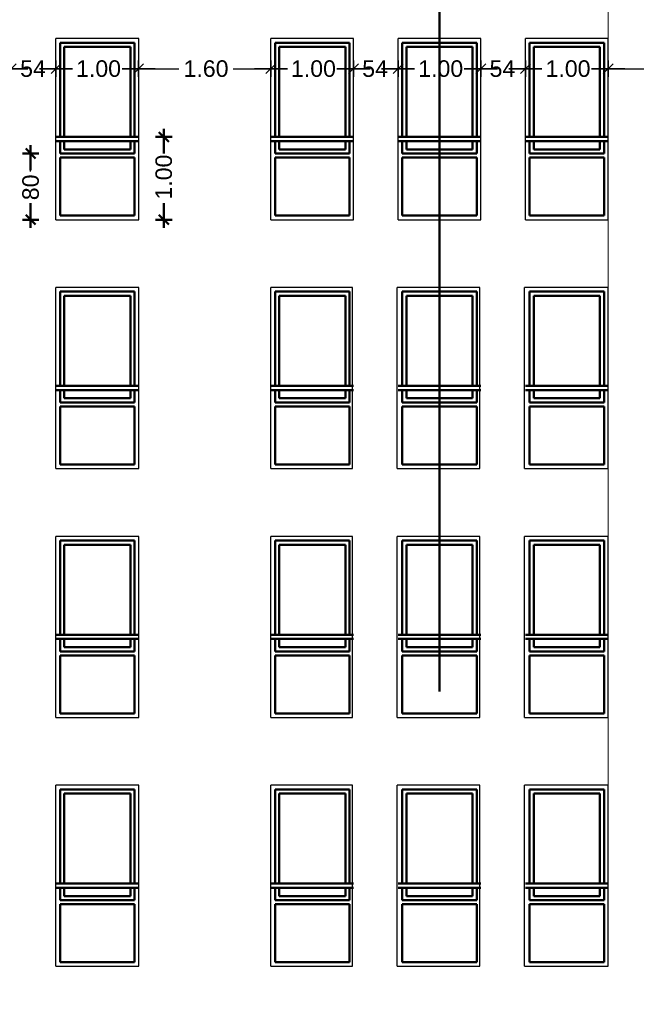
# Model space of a CAD drawing. Header units: metres. Extents: x -1 to 490, y -6 to 65.
# Tile 8 of 11: x 472.55 to 480, y 42.13 to 54.04. Entities that reach past the tile are written whole.
import ezdxf

# ---------------------------------------------------------------- set-up
doc = ezdxf.new("R2010")
doc.units = ezdxf.units.M
doc.header["$PDMODE"] = 65
doc.linetypes.add('CONTINUA', pattern=[0])
doc.linetypes.add('RAND', pattern=[44.45, 12.7, -6.35, 12.7, -6.35, 0, -6.35])
doc.layers.add('FAÇANA  SUD-EST LINIES  ACTUAL', color=7, linetype='CONTINUA', lineweight=25)
doc.styles.add('ARIAL', font='arial.ttf')
doc.dimstyles.new('DIMSTYLE_11', dxfattribs={"dimtxt": 0.2, "dimasz": 0.2, "dimexe": 0, "dimexo": 1e-06, "dimgap": 0.1, "dimtad": 0, "dimlfac": 100, "dimrnd": 1, "dimzin": 4, "dimdsep": 46, "dimtxsty": 'ARIAL', "dimblk1": 'ALL_ML_STRICH', "dimblk2": 'ALL_ML_STRICH', "dimsah": 1, "dimcen": 0, "dimse1": 1, "dimse2": 1, "dimclrd": 2, "dimclre": 2, "dimclrt": 2, "dimadec": 0, "dimazin": 0, "dimtfac": 1, "dimtdec": 0, "dimtix": 1, "dimtmove": 2, "dimatfit": 3, "dimfxl": 0, "dimtzin": 0, "dimlwd": 0, "dimlwe": 35, "dimarcsym": 0})
doc.dimstyles.new('DIMSTYLE_3', dxfattribs={"dimtxt": 0.2, "dimasz": 0.2, "dimexe": 0, "dimexo": 1e-06, "dimgap": 0.1, "dimtad": 0, "dimrnd": 0.01, "dimzin": 4, "dimdsep": 46, "dimtxsty": 'ARIAL', "dimblk1": 'ALL_ML_STRICH', "dimblk2": 'ALL_ML_STRICH', "dimsah": 1, "dimcen": 0, "dimse1": 1, "dimse2": 1, "dimclrd": 2, "dimclre": 2, "dimclrt": 2, "dimadec": 0, "dimazin": 0, "dimtfac": 1, "dimtdec": 0, "dimtix": 1, "dimtmove": 2, "dimatfit": 3, "dimfxl": 0, "dimtzin": 0, "dimlwd": 0, "dimlwe": 35, "dimarcsym": 0})
doc.dimstyles.new('DIMSTYLE_6', dxfattribs={"dimtxt": 0.2, "dimasz": 0.2, "dimexe": 0, "dimexo": 1e-06, "dimgap": 0.1, "dimtad": 0, "dimdec": 0, "dimlfac": 100, "dimrnd": 1, "dimzin": 4, "dimdsep": 46, "dimtxsty": 'ARIAL', "dimblk1": 'ALL_ML_STRICH', "dimblk2": 'ALL_ML_STRICH', "dimsah": 1, "dimcen": 0, "dimse1": 1, "dimse2": 1, "dimclrd": 2, "dimclre": 2, "dimclrt": 2, "dimadec": 0, "dimazin": 0, "dimtfac": 1, "dimtdec": 0, "dimtix": 1, "dimtmove": 2, "dimatfit": 3, "dimfxl": 0, "dimtzin": 0, "dimlwd": 0, "dimlwe": 35, "dimarcsym": 0})

# ---------------------------------------------------------------- blocks, each defined once
blk = doc.blocks.new('ALL_ML_STRICH')
at = {"color": 0, "linetype": 'ByBlock', "lineweight": -2}
for p, q in [((-1, 0), (0.5, 0)), ((-0.3, -0.3), (0.3, 0.3)), ((0, -0.5), (0, 0.5))]:
    blk.add_line(p, q, dxfattribs=at)
blk = doc.blocks.new('*D63')
at = {"layer": 'DEFPOINTS', "color": 2, "linetype": 'CONTINUA', "lineweight": 35, "transparency": 33554687}
for p in [(472.446, 53.447), (472.986, 52.066), (472.446, 52.016)]:
    blk.add_point(p, dxfattribs=at)
at = {"layer": 'FAÇANA  SUD-EST LINIES  ACTUAL', "color": 2, "linetype": 'CONTINUA', "lineweight": -2, "transparency": 33554687}
for p, q in [((472.446, 53.447), (472.518, 53.447)), ((472.898, 53.447), (472.986, 53.447))]:
    blk.add_line(p, q, dxfattribs=at)
at = {"layer": 'FAÇANA  SUD-EST LINIES  ACTUAL', "color": 2, "linetype": 'CONTINUA', "lineweight": 35, "transparency": 33554687, "xscale": 0.2, "yscale": 0.2, "zscale": 0.2, "rotation": 180}
blk.add_blockref('ALL_ML_STRICH', (472.446, 53.447), dxfattribs=at)
at = {"layer": 'FAÇANA  SUD-EST LINIES  ACTUAL', "color": 2, "linetype": 'CONTINUA', "lineweight": 35, "transparency": 33554687, "xscale": 0.2, "yscale": 0.2, "zscale": 0.2}
blk.add_blockref('ALL_ML_STRICH', (472.986, 53.447), dxfattribs=at)
at = {"layer": 'FAÇANA  SUD-EST LINIES  ACTUAL', "color": 2, "linetype": 'CONTINUA', "lineweight": 35, "transparency": 33554687, "insert": (472.708, 53.447), "char_height": 0.2, "width": 0.4, "attachment_point": 5, "style": 'ARIAL'}
blk.add_mtext('\\A1;{54}', dxfattribs=at)
blk = doc.blocks.new('*D64')
at = {"layer": 'DEFPOINTS', "color": 2, "linetype": 'CONTINUA', "lineweight": 35, "transparency": 33554687}
for p in [(472.986, 53.447), (473.986, 52.203), (472.986, 52.066)]:
    blk.add_point(p, dxfattribs=at)
at = {"layer": 'FAÇANA  SUD-EST LINIES  ACTUAL', "color": 2, "linetype": 'CONTINUA', "lineweight": -2, "transparency": 33554687}
for p, q in [((472.986, 53.447), (473.171, 53.447)), ((473.831, 53.447), (473.986, 53.447))]:
    blk.add_line(p, q, dxfattribs=at)
at = {"layer": 'FAÇANA  SUD-EST LINIES  ACTUAL', "color": 2, "linetype": 'CONTINUA', "lineweight": 35, "transparency": 33554687, "xscale": 0.2, "yscale": 0.2, "zscale": 0.2, "rotation": 180}
blk.add_blockref('ALL_ML_STRICH', (472.986, 53.447), dxfattribs=at)
at = {"layer": 'FAÇANA  SUD-EST LINIES  ACTUAL', "color": 2, "linetype": 'CONTINUA', "lineweight": 35, "transparency": 33554687, "xscale": 0.2, "yscale": 0.2, "zscale": 0.2}
blk.add_blockref('ALL_ML_STRICH', (473.986, 53.447), dxfattribs=at)
at = {"layer": 'FAÇANA  SUD-EST LINIES  ACTUAL', "color": 2, "linetype": 'CONTINUA', "lineweight": 35, "transparency": 33554687, "insert": (473.501, 53.447), "char_height": 0.2, "width": 0.8, "attachment_point": 5, "style": 'ARIAL'}
blk.add_mtext('\\A1;{1.00}', dxfattribs=at)
blk = doc.blocks.new('*D65')
at = {"layer": 'DEFPOINTS', "color": 2, "linetype": 'CONTINUA', "lineweight": 35, "transparency": 33554687}
for p in [(473.986, 53.447), (473.986, 52.203), (475.586, 51.84)]:
    blk.add_point(p, dxfattribs=at)
at = {"layer": 'FAÇANA  SUD-EST LINIES  ACTUAL', "color": 2, "linetype": 'CONTINUA', "lineweight": -2, "transparency": 33554687}
for p, q in [((473.986, 53.447), (474.471, 53.447)), ((475.131, 53.447), (475.586, 53.447))]:
    blk.add_line(p, q, dxfattribs=at)
at = {"layer": 'FAÇANA  SUD-EST LINIES  ACTUAL', "color": 2, "linetype": 'CONTINUA', "lineweight": 35, "transparency": 33554687, "xscale": 0.2, "yscale": 0.2, "zscale": 0.2, "rotation": 180}
blk.add_blockref('ALL_ML_STRICH', (473.986, 53.447), dxfattribs=at)
at = {"layer": 'FAÇANA  SUD-EST LINIES  ACTUAL', "color": 2, "linetype": 'CONTINUA', "lineweight": 35, "transparency": 33554687, "xscale": 0.2, "yscale": 0.2, "zscale": 0.2}
blk.add_blockref('ALL_ML_STRICH', (475.586, 53.447), dxfattribs=at)
at = {"layer": 'FAÇANA  SUD-EST LINIES  ACTUAL', "color": 2, "linetype": 'CONTINUA', "lineweight": 35, "transparency": 33554687, "insert": (474.801, 53.447), "char_height": 0.2, "width": 0.8, "attachment_point": 5, "style": 'ARIAL'}
blk.add_mtext('\\A1;{1.60}', dxfattribs=at)
blk = doc.blocks.new('*D66')
at = {"layer": 'DEFPOINTS', "color": 2, "linetype": 'CONTINUA', "lineweight": 35, "transparency": 33554687}
for p in [(475.586, 53.447), (476.584, 52.052), (475.586, 51.84)]:
    blk.add_point(p, dxfattribs=at)
at = {"layer": 'FAÇANA  SUD-EST LINIES  ACTUAL', "color": 2, "linetype": 'CONTINUA', "lineweight": -2, "transparency": 33554687}
for p, q in [((475.586, 53.447), (475.77, 53.447)), ((476.43, 53.447), (476.584, 53.447))]:
    blk.add_line(p, q, dxfattribs=at)
at = {"layer": 'FAÇANA  SUD-EST LINIES  ACTUAL', "color": 2, "linetype": 'CONTINUA', "lineweight": 35, "transparency": 33554687, "xscale": 0.2, "yscale": 0.2, "zscale": 0.2, "rotation": 180}
blk.add_blockref('ALL_ML_STRICH', (475.586, 53.447), dxfattribs=at)
at = {"layer": 'FAÇANA  SUD-EST LINIES  ACTUAL', "color": 2, "linetype": 'CONTINUA', "lineweight": 35, "transparency": 33554687, "xscale": 0.2, "yscale": 0.2, "zscale": 0.2}
blk.add_blockref('ALL_ML_STRICH', (476.584, 53.447), dxfattribs=at)
at = {"layer": 'FAÇANA  SUD-EST LINIES  ACTUAL', "color": 2, "linetype": 'CONTINUA', "lineweight": 35, "transparency": 33554687, "insert": (476.1, 53.447), "char_height": 0.2, "width": 0.8, "attachment_point": 5, "style": 'ARIAL'}
blk.add_mtext('\\A1;{1.00}', dxfattribs=at)
blk = doc.blocks.new('*D67')
at = {"layer": 'DEFPOINTS', "color": 2, "linetype": 'CONTINUA', "lineweight": 35, "transparency": 33554687}
for p in [(476.584, 53.447), (476.584, 52.052), (477.124, 52.068)]:
    blk.add_point(p, dxfattribs=at)
at = {"layer": 'FAÇANA  SUD-EST LINIES  ACTUAL', "color": 2, "linetype": 'CONTINUA', "lineweight": -2, "transparency": 33554687}
for p, q in [((476.584, 53.447), (476.655, 53.447)), ((477.035, 53.447), (477.124, 53.447))]:
    blk.add_line(p, q, dxfattribs=at)
at = {"layer": 'FAÇANA  SUD-EST LINIES  ACTUAL', "color": 2, "linetype": 'CONTINUA', "lineweight": 35, "transparency": 33554687, "xscale": 0.2, "yscale": 0.2, "zscale": 0.2, "rotation": 180}
blk.add_blockref('ALL_ML_STRICH', (476.584, 53.447), dxfattribs=at)
at = {"layer": 'FAÇANA  SUD-EST LINIES  ACTUAL', "color": 2, "linetype": 'CONTINUA', "lineweight": 35, "transparency": 33554687, "xscale": 0.2, "yscale": 0.2, "zscale": 0.2}
blk.add_blockref('ALL_ML_STRICH', (477.124, 53.447), dxfattribs=at)
at = {"layer": 'FAÇANA  SUD-EST LINIES  ACTUAL', "color": 2, "linetype": 'CONTINUA', "lineweight": 35, "transparency": 33554687, "insert": (476.845, 53.447), "char_height": 0.2, "width": 0.4, "attachment_point": 5, "style": 'ARIAL'}
blk.add_mtext('\\A1;{54}', dxfattribs=at)
blk = doc.blocks.new('*D68')
at = {"layer": 'DEFPOINTS', "color": 2, "linetype": 'CONTINUA', "lineweight": 35, "transparency": 33554687}
for p in [(477.124, 53.447), (478.124, 52.162), (477.124, 52.068)]:
    blk.add_point(p, dxfattribs=at)
at = {"layer": 'FAÇANA  SUD-EST LINIES  ACTUAL', "color": 2, "linetype": 'CONTINUA', "lineweight": -2, "transparency": 33554687}
for p, q in [((477.124, 53.447), (477.309, 53.447)), ((477.969, 53.447), (478.124, 53.447))]:
    blk.add_line(p, q, dxfattribs=at)
at = {"layer": 'FAÇANA  SUD-EST LINIES  ACTUAL', "color": 2, "linetype": 'CONTINUA', "lineweight": 35, "transparency": 33554687, "xscale": 0.2, "yscale": 0.2, "zscale": 0.2, "rotation": 180}
blk.add_blockref('ALL_ML_STRICH', (477.124, 53.447), dxfattribs=at)
at = {"layer": 'FAÇANA  SUD-EST LINIES  ACTUAL', "color": 2, "linetype": 'CONTINUA', "lineweight": 35, "transparency": 33554687, "xscale": 0.2, "yscale": 0.2, "zscale": 0.2}
blk.add_blockref('ALL_ML_STRICH', (478.124, 53.447), dxfattribs=at)
at = {"layer": 'FAÇANA  SUD-EST LINIES  ACTUAL', "color": 2, "linetype": 'CONTINUA', "lineweight": 35, "transparency": 33554687, "insert": (477.639, 53.447), "char_height": 0.2, "width": 0.8, "attachment_point": 5, "style": 'ARIAL'}
blk.add_mtext('\\A1;{1.00}', dxfattribs=at)
blk = doc.blocks.new('*D69')
at = {"layer": 'DEFPOINTS', "color": 2, "linetype": 'CONTINUA', "lineweight": 35, "transparency": 33554687}
for p in [(478.124, 53.447), (478.124, 52.162), (478.664, 52.138)]:
    blk.add_point(p, dxfattribs=at)
at = {"layer": 'FAÇANA  SUD-EST LINIES  ACTUAL', "color": 2, "linetype": 'CONTINUA', "lineweight": -2, "transparency": 33554687}
for p, q in [((478.124, 53.447), (478.195, 53.447)), ((478.575, 53.447), (478.664, 53.447))]:
    blk.add_line(p, q, dxfattribs=at)
at = {"layer": 'FAÇANA  SUD-EST LINIES  ACTUAL', "color": 2, "linetype": 'CONTINUA', "lineweight": 35, "transparency": 33554687, "xscale": 0.2, "yscale": 0.2, "zscale": 0.2, "rotation": 180}
blk.add_blockref('ALL_ML_STRICH', (478.124, 53.447), dxfattribs=at)
at = {"layer": 'FAÇANA  SUD-EST LINIES  ACTUAL', "color": 2, "linetype": 'CONTINUA', "lineweight": 35, "transparency": 33554687, "xscale": 0.2, "yscale": 0.2, "zscale": 0.2}
blk.add_blockref('ALL_ML_STRICH', (478.664, 53.447), dxfattribs=at)
at = {"layer": 'FAÇANA  SUD-EST LINIES  ACTUAL', "color": 2, "linetype": 'CONTINUA', "lineweight": 35, "transparency": 33554687, "insert": (478.385, 53.447), "char_height": 0.2, "width": 0.4, "attachment_point": 5, "style": 'ARIAL'}
blk.add_mtext('\\A1;{54}', dxfattribs=at)
blk = doc.blocks.new('*D70')
at = {"layer": 'DEFPOINTS', "color": 2, "linetype": 'CONTINUA', "lineweight": 35, "transparency": 33554687}
for p in [(478.664, 53.447), (478.664, 52.138), (479.664, 52.123)]:
    blk.add_point(p, dxfattribs=at)
at = {"layer": 'FAÇANA  SUD-EST LINIES  ACTUAL', "color": 2, "linetype": 'CONTINUA', "lineweight": -2, "transparency": 33554687}
for p, q in [((478.664, 53.447), (478.849, 53.447)), ((479.509, 53.447), (479.664, 53.447))]:
    blk.add_line(p, q, dxfattribs=at)
at = {"layer": 'FAÇANA  SUD-EST LINIES  ACTUAL', "color": 2, "linetype": 'CONTINUA', "lineweight": 35, "transparency": 33554687, "xscale": 0.2, "yscale": 0.2, "zscale": 0.2, "rotation": 180}
blk.add_blockref('ALL_ML_STRICH', (478.664, 53.447), dxfattribs=at)
at = {"layer": 'FAÇANA  SUD-EST LINIES  ACTUAL', "color": 2, "linetype": 'CONTINUA', "lineweight": 35, "transparency": 33554687, "xscale": 0.2, "yscale": 0.2, "zscale": 0.2}
blk.add_blockref('ALL_ML_STRICH', (479.664, 53.447), dxfattribs=at)
at = {"layer": 'FAÇANA  SUD-EST LINIES  ACTUAL', "color": 2, "linetype": 'CONTINUA', "lineweight": 35, "transparency": 33554687, "insert": (479.179, 53.447), "char_height": 0.2, "width": 0.8, "attachment_point": 5, "style": 'ARIAL'}
blk.add_mtext('\\A1;{1.00}', dxfattribs=at)
blk = doc.blocks.new('*D71')
at = {"layer": 'DEFPOINTS', "color": 2, "linetype": 'CONTINUA', "lineweight": 35, "transparency": 33554687}
for p in [(479.664, 53.447), (479.664, 52.123), (481.262, 52.075)]:
    blk.add_point(p, dxfattribs=at)
at = {"layer": 'FAÇANA  SUD-EST LINIES  ACTUAL', "color": 2, "linetype": 'CONTINUA', "lineweight": -2, "transparency": 33554687}
for p, q in [((479.664, 53.447), (480.148, 53.447)), ((480.808, 53.447), (481.262, 53.447))]:
    blk.add_line(p, q, dxfattribs=at)
at = {"layer": 'FAÇANA  SUD-EST LINIES  ACTUAL', "color": 2, "linetype": 'CONTINUA', "lineweight": 35, "transparency": 33554687, "xscale": 0.2, "yscale": 0.2, "zscale": 0.2, "rotation": 180}
blk.add_blockref('ALL_ML_STRICH', (479.664, 53.447), dxfattribs=at)
at = {"layer": 'FAÇANA  SUD-EST LINIES  ACTUAL', "color": 2, "linetype": 'CONTINUA', "lineweight": 35, "transparency": 33554687, "xscale": 0.2, "yscale": 0.2, "zscale": 0.2}
blk.add_blockref('ALL_ML_STRICH', (481.262, 53.447), dxfattribs=at)
at = {"layer": 'FAÇANA  SUD-EST LINIES  ACTUAL', "color": 2, "linetype": 'CONTINUA', "lineweight": 35, "transparency": 33554687, "insert": (480.478, 53.447), "char_height": 0.2, "width": 0.8, "attachment_point": 5, "style": 'ARIAL'}
blk.add_mtext('\\A1;{1.60}', dxfattribs=at)
blk = doc.blocks.new('*D104')
at = {"layer": 'DEFPOINTS', "color": 202, "linetype": 'CONTINUA', "lineweight": 50, "transparency": 33554687}
for p in [(473.036, 52.421), (472.68, 51.621), (472.986, 51.621)]:
    blk.add_point(p, dxfattribs=at)
at = {"layer": 'FAÇANA  SUD-EST LINIES  ACTUAL', "color": 202, "linetype": 'CONTINUA', "lineweight": -2, "transparency": 33554687}
for p, q in [((472.68, 52.202), (472.68, 52.421)), ((472.68, 51.621), (472.68, 51.822))]:
    blk.add_line(p, q, dxfattribs=at)
at = {"layer": 'FAÇANA  SUD-EST LINIES  ACTUAL', "color": 2, "linetype": 'CONTINUA', "lineweight": 50, "transparency": 33554687, "xscale": 0.2, "yscale": 0.2, "zscale": 0.2}
for p, rotation in [((472.68, 52.421), 90), ((472.68, 51.621), 270)]:
    blk.add_blockref('ALL_ML_STRICH', p, dxfattribs=dict(at, rotation=rotation))
at = {"layer": 'FAÇANA  SUD-EST LINIES  ACTUAL', "color": 2, "linetype": 'CONTINUA', "lineweight": 50, "transparency": 33554687, "insert": (472.68, 52.012), "char_height": 0.2, "width": 0.4, "attachment_point": 5, "rotation": 90, "style": 'ARIAL'}
blk.add_mtext('\\A1;{80}', dxfattribs=at)
blk = doc.blocks.new('*D105')
at = {"layer": 'DEFPOINTS', "color": 202, "linetype": 'CONTINUA', "lineweight": 50, "transparency": 33554687}
for p in [(473.986, 52.621), (473.986, 51.621), (474.29, 51.621)]:
    blk.add_point(p, dxfattribs=at)
at = {"layer": 'FAÇANA  SUD-EST LINIES  ACTUAL', "color": 202, "linetype": 'CONTINUA', "lineweight": -2, "transparency": 33554687}
for p, q in [((474.29, 52.466), (474.29, 52.621)), ((474.29, 51.621), (474.29, 51.806))]:
    blk.add_line(p, q, dxfattribs=at)
at = {"layer": 'FAÇANA  SUD-EST LINIES  ACTUAL', "color": 2, "linetype": 'CONTINUA', "lineweight": 50, "transparency": 33554687, "xscale": 0.2, "yscale": 0.2, "zscale": 0.2}
for p, rotation in [((474.29, 52.621), 90), ((474.29, 51.621), 270)]:
    blk.add_blockref('ALL_ML_STRICH', p, dxfattribs=dict(at, rotation=rotation))
at = {"layer": 'FAÇANA  SUD-EST LINIES  ACTUAL', "color": 2, "linetype": 'CONTINUA', "lineweight": 50, "transparency": 33554687, "insert": (474.29, 52.136), "char_height": 0.2, "width": 0.8, "attachment_point": 5, "rotation": 90, "style": 'ARIAL'}
blk.add_mtext('\\A1;{1.00}', dxfattribs=at)

msp = doc.modelspace()

# ---------------------------------------------------------------- linework, layer by layer
at = {"layer": 'FAÇANA  SUD-EST LINIES  ACTUAL', "color": 4, "linetype": 'RAND', "lineweight": 50, "transparency": 33554687}
msp.add_line((477.62407, 58.61664), (477.62407, 34.46066), dxfattribs=at)
at = {"layer": 'FAÇANA  SUD-EST LINIES  ACTUAL', "color": 52, "linetype": 'CONTINUA', "lineweight": 13, "transparency": 33554687}
msp.add_line((479.66407, 42.59243), (479.66407, 56.73832), dxfattribs=at)
at = {"layer": 'FAÇANA  SUD-EST LINIES  ACTUAL', "color": 7, "linetype": 'CONTINUA', "lineweight": 25, "transparency": 33554687}
for p, q in [((473.98632, 53.81104), (472.98632, 53.81104)), ((472.98632, 51.62104), (472.98632, 53.81104)), ((473.98632, 51.62104), (473.98632, 53.81104)), ((475.58632, 51.62104), (475.58632, 53.81104)), ((476.58407, 53.81104), (475.58632, 53.81104)), ((476.58407, 51.62104), (476.58407, 53.81104)), ((477.12407, 51.62104), (477.12407, 53.81104)), ((478.12407, 53.81104), (477.12407, 53.81104)), ((478.12407, 51.62104), (478.12407, 53.81104)), ((478.66407, 51.62104), (478.66407, 53.81104)), ((479.66407, 53.81104), (478.66407, 53.81104)), ((479.66407, 51.62104), (479.66407, 53.81104)), ((472.98632, 51.62104), (473.98632, 51.62104)), ((475.58632, 51.62104), (476.58407, 51.62104)), ((477.12407, 51.62104), (478.12407, 51.62104)), ((478.66407, 51.62104), (479.66407, 51.62104)), ((472.98632, 48.61106), (472.98632, 50.80106)), ((473.98632, 50.80106), (472.98632, 50.80106)), ((473.98632, 48.61106), (473.98632, 50.80106)), ((475.58632, 48.61106), (475.58632, 50.80106)), ((476.57181, 50.80106), (475.58632, 50.80106)), ((476.57181, 48.61106), (476.57181, 50.80106)), ((477.11181, 48.61106), (477.11181, 50.80106)), ((478.11181, 50.80106), (477.11181, 50.80106)), ((478.11181, 50.80106), (477.11181, 50.80106)), ((478.11181, 48.61106), (478.11181, 50.80106)), ((478.65181, 48.61106), (478.65181, 50.80106)), ((479.66407, 50.80106), (478.65181, 50.80106)), ((479.66407, 48.61106), (479.66407, 50.80106)), ((472.98632, 48.61106), (473.98632, 48.61106)), ((475.58632, 48.61106), (476.57181, 48.61106)), ((477.11181, 48.61106), (478.11181, 48.61106)), ((477.11181, 48.61106), (478.11181, 48.61106)), ((478.65181, 48.61106), (479.66407, 48.61106)), ((472.98632, 45.60109), (472.98632, 47.79109)), ((473.98632, 47.79109), (472.98632, 47.79109)), ((473.98632, 45.60109), (473.98632, 47.79109)), ((475.58632, 45.60109), (475.58632, 47.79109)), ((476.57181, 47.79109), (475.58632, 47.79109)), ((476.57181, 45.60109), (476.57181, 47.79109)), ((477.11181, 45.60109), (477.11181, 47.79109)), ((478.11181, 47.79109), (477.11181, 47.79109)), ((478.11181, 47.79109), (477.11181, 47.79109)), ((478.11181, 45.60109), (478.11181, 47.79109)), ((478.65181, 45.60109), (478.65181, 47.79109)), ((479.66407, 47.79109), (478.65181, 47.79109)), ((479.66407, 45.60109), (479.66407, 47.79109)), ((472.98632, 45.60109), (473.98632, 45.60109)), ((475.58632, 45.60109), (476.57181, 45.60109)), ((477.11181, 45.60109), (478.11181, 45.60109)), ((477.11181, 45.60109), (478.11181, 45.60109)), ((478.65181, 45.60109), (479.66407, 45.60109)), ((472.98632, 42.59243), (472.98632, 44.78243)), ((473.98632, 44.78243), (472.98632, 44.78243)), ((473.98632, 42.59243), (473.98632, 44.78243)), ((476.57181, 44.78243), (475.58632, 44.78243)), ((475.58632, 42.59243), (475.58632, 44.78243)), ((476.57181, 42.59243), (476.57181, 44.78243)), ((477.11181, 42.59243), (477.11181, 44.78243)), ((478.11181, 44.78243), (477.11181, 44.78243)), ((478.11181, 44.78243), (477.11181, 44.78243)), ((478.11181, 42.59243), (478.11181, 44.78243)), ((478.65181, 42.59243), (478.65181, 44.78243)), ((479.66407, 44.78243), (478.65181, 44.78243)), ((479.66407, 42.59243), (479.66407, 44.78243)), ((472.98632, 42.59243), (473.98632, 42.59243)), ((475.58632, 42.59243), (476.57181, 42.59243)), ((477.11181, 42.59243), (478.11181, 42.59243)), ((477.11181, 42.59243), (478.11181, 42.59243)), ((478.65181, 42.59243), (479.66407, 42.59243))]:
    msp.add_line(p, q, dxfattribs=at)
at = {"layer": 'FAÇANA  SUD-EST LINIES  ACTUAL', "color": 202, "linetype": 'CONTINUA', "lineweight": 50, "transparency": 33554687}
for p, q in [((473.03632, 53.76104), (473.93632, 53.76104)), ((473.03632, 52.62104), (473.03632, 53.76104)), ((473.08632, 53.71104), (473.88632, 53.71104)), ((473.08632, 52.62104), (473.08632, 53.71104)), ((473.88632, 53.71104), (473.88632, 52.62104)), ((473.93632, 53.76104), (473.93632, 52.62104)), ((475.63632, 53.76104), (476.53632, 53.76104)), ((475.63632, 52.62104), (475.63632, 53.76104)), ((475.68632, 53.71104), (476.48632, 53.71104)), ((475.68632, 52.62104), (475.68632, 53.71104)), ((476.48632, 53.71104), (476.48632, 52.62104)), ((476.53632, 53.76104), (476.53632, 52.62104)), ((477.17407, 53.76104), (478.07407, 53.76104)), ((477.17407, 52.62104), (477.17407, 53.76104)), ((477.22407, 53.71104), (478.02407, 53.71104)), ((477.22407, 52.62104), (477.22407, 53.71104)), ((478.02407, 53.71104), (478.02407, 52.62104)), ((478.07407, 53.76104), (478.07407, 52.62104)), ((478.71407, 53.76104), (479.61407, 53.76104)), ((478.71407, 52.62104), (478.71407, 53.76104)), ((478.76407, 53.71104), (479.56407, 53.71104)), ((478.76407, 52.62104), (478.76407, 53.71104)), ((479.56407, 53.71104), (479.56407, 52.62104)), ((479.61407, 53.76104), (479.61407, 52.62104)), ((473.98632, 52.62104), (472.98632, 52.62104)), ((473.98632, 52.57104), (472.98632, 52.57104)), ((473.03632, 52.42104), (473.03632, 52.57104)), ((473.08632, 52.47104), (473.08632, 52.57104)), ((473.88632, 52.57104), (473.88632, 52.47104)), ((473.93632, 52.57104), (473.93632, 52.42104)), ((476.58632, 52.62104), (475.58632, 52.62104)), ((476.58632, 52.57104), (475.58632, 52.57104)), ((475.63632, 52.42104), (475.63632, 52.57104)), ((475.68632, 52.47104), (475.68632, 52.57104)), ((476.48632, 52.57104), (476.48632, 52.47104)), ((476.53632, 52.57104), (476.53632, 52.42104)), ((478.12407, 52.62104), (477.12407, 52.62104)), ((478.12407, 52.57104), (477.12407, 52.57104)), ((477.17407, 52.42104), (477.17407, 52.57104)), ((477.22407, 52.47104), (477.22407, 52.57104)), ((478.02407, 52.57104), (478.02407, 52.47104)), ((478.07407, 52.57104), (478.07407, 52.42104)), ((479.66407, 52.62104), (478.66407, 52.62104)), ((479.66407, 52.57104), (478.66407, 52.57104)), ((478.71407, 52.42104), (478.71407, 52.57104)), ((478.76407, 52.47104), (478.76407, 52.57104)), ((479.56407, 52.57104), (479.56407, 52.47104)), ((479.61407, 52.57104), (479.61407, 52.42104)), ((473.93632, 52.42104), (473.03632, 52.42104)), ((473.88632, 52.47104), (473.08632, 52.47104)), ((476.53632, 52.42104), (475.63632, 52.42104)), ((476.48632, 52.47104), (475.68632, 52.47104)), ((478.07407, 52.42104), (477.17407, 52.42104)), ((478.02407, 52.47104), (477.22407, 52.47104)), ((479.61407, 52.42104), (478.71407, 52.42104)), ((479.56407, 52.47104), (478.76407, 52.47104)), ((473.93632, 52.37104), (473.03632, 52.37104)), ((473.03632, 51.67104), (473.03632, 52.37104)), ((473.93632, 52.37104), (473.93632, 51.67104)), ((476.53632, 52.37104), (475.63632, 52.37104)), ((475.63632, 51.67104), (475.63632, 52.37104)), ((476.53632, 52.37104), (476.53632, 51.67104)), ((478.07407, 52.37104), (477.17407, 52.37104)), ((477.17407, 51.67104), (477.17407, 52.37104)), ((478.07407, 52.37104), (478.07407, 51.67104)), ((479.61407, 52.37104), (478.71407, 52.37104)), ((478.71407, 51.67104), (478.71407, 52.37104)), ((479.61407, 52.37104), (479.61407, 51.67104)), ((473.93632, 51.67104), (473.03632, 51.67104)), ((476.53632, 51.67104), (475.63632, 51.67104)), ((478.07407, 51.67104), (477.17407, 51.67104)), ((479.61407, 51.67104), (478.71407, 51.67104)), ((473.03632, 50.75106), (473.93632, 50.75106)), ((473.03632, 49.61106), (473.03632, 50.75106)), ((473.93632, 50.75106), (473.93632, 49.61106)), ((475.63632, 50.75106), (476.53632, 50.75106)), ((475.63632, 49.61106), (475.63632, 50.75106)), ((476.53632, 50.75106), (476.53632, 49.61106)), ((477.17407, 50.75106), (478.07407, 50.75106)), ((477.17407, 49.61106), (477.17407, 50.75106)), ((478.07407, 50.75106), (478.07407, 49.61106)), ((478.71407, 50.75106), (479.61407, 50.75106)), ((478.71407, 49.61106), (478.71407, 50.75106)), ((479.61407, 50.75106), (479.61407, 49.61106)), ((473.08632, 50.70106), (473.88632, 50.70106)), ((473.08632, 49.61106), (473.08632, 50.70106)), ((473.88632, 50.70106), (473.88632, 49.61106)), ((475.68632, 50.70106), (476.48632, 50.70106)), ((475.68632, 49.61106), (475.68632, 50.70106)), ((476.48632, 50.70106), (476.48632, 49.61106)), ((477.22407, 50.70106), (478.02407, 50.70106)), ((477.22407, 49.61106), (477.22407, 50.70106)), ((478.02407, 50.70106), (478.02407, 49.61106)), ((478.76407, 50.70106), (479.56407, 50.70106)), ((478.76407, 49.61106), (478.76407, 50.70106)), ((479.56407, 50.70106), (479.56407, 49.61106)), ((473.98632, 49.61106), (472.98632, 49.61106)), ((473.98632, 49.56106), (472.98632, 49.56106)), ((473.03632, 49.41106), (473.03632, 49.56106)), ((473.08632, 49.46106), (473.08632, 49.56106)), ((473.88632, 49.56106), (473.88632, 49.46106)), ((473.93632, 49.56106), (473.93632, 49.41106)), ((476.58632, 49.61106), (475.58632, 49.61106)), ((476.58632, 49.56106), (475.58632, 49.56106)), ((475.63632, 49.41106), (475.63632, 49.56106)), ((475.68632, 49.46106), (475.68632, 49.56106)), ((476.48632, 49.56106), (476.48632, 49.46106)), ((476.53632, 49.56106), (476.53632, 49.41106)), ((478.12407, 49.61106), (477.12407, 49.61106)), ((478.12407, 49.56106), (477.12407, 49.56106)), ((477.17407, 49.41106), (477.17407, 49.56106)), ((477.22407, 49.46106), (477.22407, 49.56106)), ((478.02407, 49.56106), (478.02407, 49.46106)), ((478.07407, 49.56106), (478.07407, 49.41106)), ((479.66407, 49.61106), (478.66407, 49.61106)), ((479.66407, 49.56106), (478.66407, 49.56106)), ((478.71407, 49.41106), (478.71407, 49.56106)), ((478.76407, 49.46106), (478.76407, 49.56106)), ((479.56407, 49.56106), (479.56407, 49.46106)), ((479.61407, 49.56106), (479.61407, 49.41106)), ((473.88632, 49.46106), (473.08632, 49.46106)), ((476.48632, 49.46106), (475.68632, 49.46106)), ((478.02407, 49.46106), (477.22407, 49.46106)), ((479.56407, 49.46106), (478.76407, 49.46106)), ((473.93632, 49.41106), (473.03632, 49.41106)), ((473.93632, 49.36106), (473.03632, 49.36106)), ((473.03632, 48.66106), (473.03632, 49.36106)), ((473.93632, 49.36106), (473.93632, 48.66106)), ((476.53632, 49.41106), (475.63632, 49.41106)), ((476.53632, 49.36106), (475.63632, 49.36106)), ((475.63632, 48.66106), (475.63632, 49.36106)), ((476.53632, 49.36106), (476.53632, 48.66106)), ((478.07407, 49.41106), (477.17407, 49.41106)), ((478.07407, 49.36106), (477.17407, 49.36106)), ((477.17407, 48.66106), (477.17407, 49.36106)), ((478.07407, 49.36106), (478.07407, 48.66106)), ((479.61407, 49.41106), (478.71407, 49.41106)), ((479.61407, 49.36106), (478.71407, 49.36106)), ((478.71407, 48.66106), (478.71407, 49.36106)), ((479.61407, 49.36106), (479.61407, 48.66106)), ((473.93632, 48.66106), (473.03632, 48.66106)), ((476.53632, 48.66106), (475.63632, 48.66106)), ((478.07407, 48.66106), (477.17407, 48.66106)), ((479.61407, 48.66106), (478.71407, 48.66106)), ((473.03632, 47.74109), (473.93632, 47.74109)), ((473.03632, 46.60109), (473.03632, 47.74109)), ((473.08632, 47.69109), (473.88632, 47.69109)), ((473.08632, 46.60109), (473.08632, 47.69109)), ((473.88632, 47.69109), (473.88632, 46.60109)), ((473.93632, 47.74109), (473.93632, 46.60109)), ((475.63632, 47.74109), (476.53632, 47.74109)), ((475.63632, 46.60109), (475.63632, 47.74109)), ((475.68632, 47.69109), (476.48632, 47.69109)), ((475.68632, 46.60109), (475.68632, 47.69109)), ((476.48632, 47.69109), (476.48632, 46.60109)), ((476.53632, 47.74109), (476.53632, 46.60109)), ((477.17407, 47.74109), (478.07407, 47.74109)), ((477.17407, 46.60109), (477.17407, 47.74109)), ((477.22407, 47.69109), (478.02407, 47.69109)), ((477.22407, 46.60109), (477.22407, 47.69109)), ((478.02407, 47.69109), (478.02407, 46.60109)), ((478.07407, 47.74109), (478.07407, 46.60109)), ((478.71407, 47.74109), (479.61407, 47.74109)), ((478.71407, 46.60109), (478.71407, 47.74109)), ((478.76407, 47.69109), (479.56407, 47.69109)), ((478.76407, 46.60109), (478.76407, 47.69109)), ((479.56407, 47.69109), (479.56407, 46.60109)), ((479.61407, 47.74109), (479.61407, 46.60109)), ((473.98632, 46.60109), (472.98632, 46.60109)), ((476.58632, 46.60109), (475.58632, 46.60109)), ((478.12407, 46.60109), (477.12407, 46.60109)), ((479.66407, 46.60109), (478.66407, 46.60109)), ((473.98632, 46.55109), (472.98632, 46.55109)), ((473.03632, 46.40109), (473.03632, 46.55109)), ((473.08632, 46.45109), (473.08632, 46.55109)), ((473.88632, 46.45109), (473.08632, 46.45109)), ((473.88632, 46.55109), (473.88632, 46.45109)), ((473.93632, 46.55109), (473.93632, 46.40109)), ((476.58632, 46.55109), (475.58632, 46.55109)), ((475.63632, 46.40109), (475.63632, 46.55109)), ((475.68632, 46.45109), (475.68632, 46.55109)), ((476.48632, 46.45109), (475.68632, 46.45109)), ((476.48632, 46.55109), (476.48632, 46.45109)), ((476.53632, 46.55109), (476.53632, 46.40109)), ((478.12407, 46.55109), (477.12407, 46.55109)), ((477.17407, 46.40109), (477.17407, 46.55109)), ((477.22407, 46.45109), (477.22407, 46.55109)), ((478.02407, 46.45109), (477.22407, 46.45109)), ((478.02407, 46.55109), (478.02407, 46.45109)), ((478.07407, 46.55109), (478.07407, 46.40109)), ((479.66407, 46.55109), (478.66407, 46.55109)), ((478.71407, 46.40109), (478.71407, 46.55109)), ((478.76407, 46.45109), (478.76407, 46.55109)), ((479.56407, 46.45109), (478.76407, 46.45109)), ((479.56407, 46.55109), (479.56407, 46.45109)), ((479.61407, 46.55109), (479.61407, 46.40109)), ((473.93632, 46.40109), (473.03632, 46.40109)), ((473.93632, 46.35109), (473.03632, 46.35109)), ((473.03632, 45.65109), (473.03632, 46.35109)), ((473.93632, 46.35109), (473.93632, 45.65109)), ((476.53632, 46.40109), (475.63632, 46.40109)), ((476.53632, 46.35109), (475.63632, 46.35109)), ((475.63632, 45.65109), (475.63632, 46.35109)), ((476.53632, 46.35109), (476.53632, 45.65109)), ((478.07407, 46.40109), (477.17407, 46.40109)), ((478.07407, 46.35109), (477.17407, 46.35109)), ((477.17407, 45.65109), (477.17407, 46.35109)), ((478.07407, 46.35109), (478.07407, 45.65109)), ((479.61407, 46.40109), (478.71407, 46.40109)), ((479.61407, 46.35109), (478.71407, 46.35109)), ((478.71407, 45.65109), (478.71407, 46.35109)), ((479.61407, 46.35109), (479.61407, 45.65109)), ((473.93632, 45.65109), (473.03632, 45.65109)), ((476.53632, 45.65109), (475.63632, 45.65109)), ((478.07407, 45.65109), (477.17407, 45.65109)), ((479.61407, 45.65109), (478.71407, 45.65109)), ((473.03632, 44.73243), (473.93632, 44.73243)), ((473.03632, 43.59243), (473.03632, 44.73243)), ((473.08632, 44.68243), (473.88632, 44.68243)), ((473.08632, 43.59243), (473.08632, 44.68243)), ((473.88632, 44.68243), (473.88632, 43.59243)), ((473.93632, 44.73243), (473.93632, 43.59243)), ((475.63632, 44.73243), (476.53632, 44.73243)), ((475.63632, 43.59243), (475.63632, 44.73243)), ((475.68632, 44.68243), (476.48632, 44.68243)), ((475.68632, 43.59243), (475.68632, 44.68243)), ((476.48632, 44.68243), (476.48632, 43.59243)), ((476.53632, 44.73243), (476.53632, 43.59243)), ((477.17407, 44.73243), (478.07407, 44.73243)), ((477.17407, 43.59243), (477.17407, 44.73243)), ((477.22407, 44.68243), (478.02407, 44.68243)), ((477.22407, 43.59243), (477.22407, 44.68243)), ((478.02407, 44.68243), (478.02407, 43.59243)), ((478.07407, 44.73243), (478.07407, 43.59243)), ((478.71407, 44.73243), (479.61407, 44.73243)), ((478.71407, 43.59243), (478.71407, 44.73243)), ((478.76407, 44.68243), (479.56407, 44.68243)), ((478.76407, 43.59243), (478.76407, 44.68243)), ((479.56407, 44.68243), (479.56407, 43.59243)), ((479.61407, 44.73243), (479.61407, 43.59243)), ((473.98632, 43.59243), (472.98632, 43.59243)), ((476.58632, 43.59243), (475.58632, 43.59243)), ((478.12407, 43.59243), (477.12407, 43.59243)), ((479.66407, 43.59243), (478.66407, 43.59243)), ((473.98632, 43.54243), (472.98632, 43.54243)), ((473.03632, 43.39243), (473.03632, 43.54243)), ((473.08632, 43.44243), (473.08632, 43.54243)), ((473.88632, 43.54243), (473.88632, 43.44243)), ((473.93632, 43.54243), (473.93632, 43.39243)), ((476.58632, 43.54243), (475.58632, 43.54243)), ((475.63632, 43.39243), (475.63632, 43.54243)), ((475.68632, 43.44243), (475.68632, 43.54243)), ((476.48632, 43.54243), (476.48632, 43.44243)), ((476.53632, 43.54243), (476.53632, 43.39243)), ((478.12407, 43.54243), (477.12407, 43.54243)), ((477.17407, 43.39243), (477.17407, 43.54243)), ((477.22407, 43.44243), (477.22407, 43.54243)), ((478.02407, 43.54243), (478.02407, 43.44243)), ((478.07407, 43.54243), (478.07407, 43.39243)), ((479.66407, 43.54243), (478.66407, 43.54243)), ((478.71407, 43.39243), (478.71407, 43.54243)), ((478.76407, 43.44243), (478.76407, 43.54243)), ((479.56407, 43.54243), (479.56407, 43.44243)), ((479.61407, 43.54243), (479.61407, 43.39243)), ((473.93632, 43.39243), (473.03632, 43.39243)), ((473.93632, 43.34243), (473.03632, 43.34243)), ((473.03632, 42.64243), (473.03632, 43.34243)), ((473.88632, 43.44243), (473.08632, 43.44243)), ((473.93632, 43.34243), (473.93632, 42.64243)), ((476.53632, 43.39243), (475.63632, 43.39243)), ((476.53632, 43.34243), (475.63632, 43.34243)), ((475.63632, 42.64243), (475.63632, 43.34243)), ((476.48632, 43.44243), (475.68632, 43.44243)), ((476.53632, 43.34243), (476.53632, 42.64243)), ((478.07407, 43.39243), (477.17407, 43.39243)), ((478.07407, 43.34243), (477.17407, 43.34243)), ((477.17407, 42.64243), (477.17407, 43.34243)), ((478.02407, 43.44243), (477.22407, 43.44243)), ((478.07407, 43.34243), (478.07407, 42.64243)), ((479.61407, 43.39243), (478.71407, 43.39243)), ((479.61407, 43.34243), (478.71407, 43.34243)), ((478.71407, 42.64243), (478.71407, 43.34243)), ((479.56407, 43.44243), (478.76407, 43.44243)), ((479.61407, 43.34243), (479.61407, 42.64243)), ((473.93632, 42.64243), (473.03632, 42.64243)), ((476.53632, 42.64243), (475.63632, 42.64243)), ((478.07407, 42.64243), (477.17407, 42.64243)), ((479.61407, 42.64243), (478.71407, 42.64243))]:
    msp.add_line(p, q, dxfattribs=at)

# ---------------------------------------------------------------- dimensions: what is measured, and where the dimension line sits
at = {"layer": 'FAÇANA  SUD-EST LINIES  ACTUAL', "color": 2, "linetype": 'CONTINUA', "lineweight": 35, "transparency": 33554687}
for base, p1, p2, dimstyle, picture, middle in [((472.98632, 53.4468), (472.44632, 52.0164), (472.98632, 52.06563), 'DIMSTYLE_6', '*D63', (472.70769, 53.4468)), ((473.98632, 53.4468), (472.98632, 52.06563), (473.98632, 52.20294), 'DIMSTYLE_3', '*D64', (473.50111, 53.4468)), ((475.58632, 53.4468), (473.98632, 52.20294), (475.58632, 51.84022), 'DIMSTYLE_3', '*D65', (474.80111, 53.4468)), ((476.584066, 53.446798), (475.586322, 51.840217), (476.584066, 52.052063), 'DIMSTYLE_11', '*D66', (476.099983, 53.446798)), ((477.12407, 53.4468), (476.58407, 52.05206), (477.12407, 52.06776), 'DIMSTYLE_6', '*D67', (476.84543, 53.4468)), ((478.12407, 53.4468), (477.12407, 52.06776), (478.12407, 52.16191), 'DIMSTYLE_3', '*D68', (477.63885, 53.4468)), ((478.66407, 53.4468), (478.12407, 52.16191), (478.66407, 52.13837), 'DIMSTYLE_6', '*D69', (478.38543, 53.4468)), ((479.66407, 53.4468), (478.66407, 52.13837), (479.66407, 52.12268), 'DIMSTYLE_3', '*D70', (479.17885, 53.4468)), ((481.26181, 53.4468), (479.66407, 52.12268), (481.26181, 52.07525), 'DIMSTYLE_3', '*D71', (480.47773, 53.4468))]:
    dim = msp.add_linear_dim(base=base, p1=p1, p2=p2, dimstyle=dimstyle, override={"dimpost": '<>', "dimclrd": 2, "dimclre": 2, "dimclrt": 2, "dimlwd": 0, "dimlwe": 35}, dxfattribs=at)
    dim.commit()
    dim.dimension.update_dxf_attribs({"geometry": picture, "text_midpoint": middle, "dimtype": 160})
at = {"layer": 'FAÇANA  SUD-EST LINIES  ACTUAL', "color": 202, "linetype": 'CONTINUA', "lineweight": 50, "transparency": 33554687}
for base, p1, p2, dimstyle, picture, middle in [((474.28973, 52.62104), (473.98632, 51.62104), (473.98632, 52.62104), 'DIMSTYLE_3', '*D105', (474.28973, 52.13583)), ((472.67959, 52.42104), (472.98632, 51.62104), (473.03632, 52.42104), 'DIMSTYLE_6', '*D104', (472.67959, 52.01234))]:
    dim = msp.add_linear_dim(base=base, p1=p1, p2=p2, angle=90, dimstyle=dimstyle, override={"dimpost": '<>', "dimclrd": 2, "dimclre": 2, "dimclrt": 2, "dimlwd": 0, "dimlwe": 35}, dxfattribs=at)
    dim.commit()
    dim.dimension.update_dxf_attribs({"geometry": picture, "text_midpoint": middle, "dimtype": 160})

doc.saveas('drawing.dxf')
